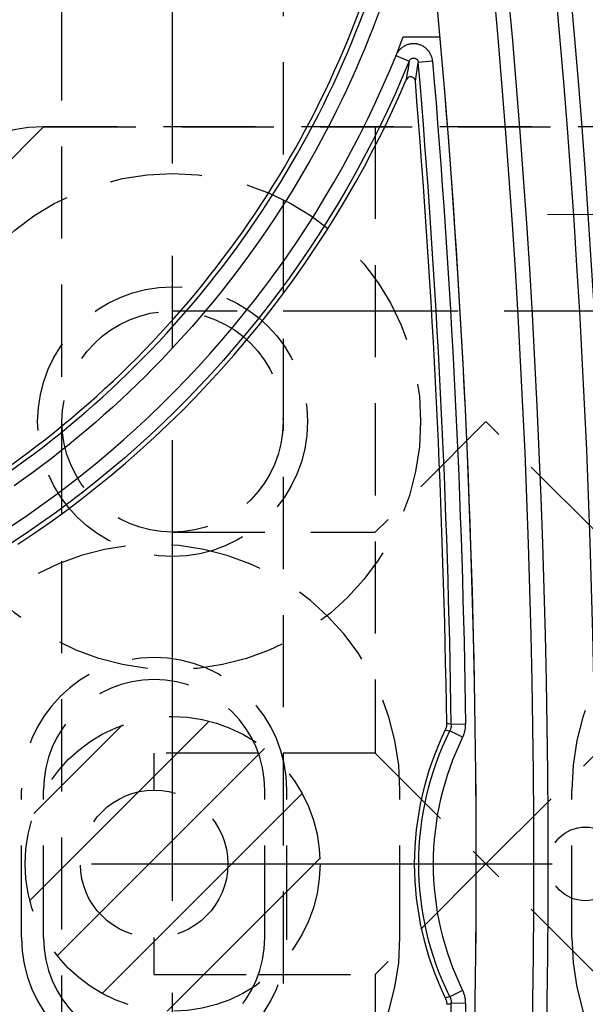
# Model space of a CAD drawing. Extents: x 2651 to 7771, y -1163 to 1075.
# Tile 70 of 256: x 4130 to 4145, y 84 to 111. Entities that reach past the tile are written whole.
import ezdxf

# ---------------------------------------------------------------- set-up
doc = ezdxf.new("R2010")
doc.units = 0
doc.header["$LTSCALE"] = 10
for name, pattern in [('CENTER', [2, 1.25, -0.25, 0.25, -0.25]), ('DASHED', [0.75, 0.5, -0.25]), ('HIDDEN', [0.375, 0.25, -0.125])]:
    doc.linetypes.add(name, pattern=pattern)
doc.layers.get('0').update_dxf_attribs({"linetype": 'CONTINUOUS'})
doc.layers.get('Defpoints').update_dxf_attribs({"linetype": 'CONTINUOUS'})
for name, color, linetype in [('1', 7, 'CONTINUOUS'), ('111', 7, 'CONTINUOUS'), ('204', 7, 'CONTINUOUS'), ('COOL', 150, 'HIDDEN'), ('DIM', 3, 'CONTINUOUS'), ('HIDDEN', 6, 'HIDDEN'), ('LAYER_103', 7, 'CONTINUOUS')]:
    doc.layers.add(name, color=color, linetype=linetype)
doc.styles.get("Standard").update_dxf_attribs({"font": 'romans.shx'})
doc.dimstyles.new('MM& INCH5', dxfattribs={"dimtxt": 5, "dimasz": 2.5, "dimexe": 1, "dimexo": 0.5, "dimtad": 0, "dimrnd": 1.38778e-17, "dimzin": 9, "dimdsep": 46, "dimtxsty": 'Standard', "dimblk": 'CLOSED', "dimcen": 0, "dimclrd": 3, "dimclre": 3, "dimclrt": 3, "dimazin": 2, "dimtfac": 0.75, "dimtofl": 0, "dimtmove": 0, "dimatfit": 3, "dimfxl": 0, "dimtolj": 1, "dimarcsym": 0})

# ---------------------------------------------------------------- blocks, each defined once
blk = doc.blocks.new('DSD')
at = {"layer": '1', "color": 110, "linetype": 'Continuous'}
blk.add_line((514.084, 541.434), (515.084, 541.434), dxfattribs=at)
at = {"layer": '1', "color": 252, "linetype": 'Continuous'}
for p, q in [((513.883, 540.925), (514.243, 540.778)), ((514.879, 540.773), (514.492, 540.741)), ((515.695, 522.428), (515.346, 522.6)), ((515.775, 522.783), (515.386, 522.777)), ((515.695, 515.56), (515.346, 515.388)), ((515.775, 515.205), (515.386, 515.211))]:
    blk.add_line(p, q, dxfattribs=at)
for centre, radius, start, end in [((258.538, 518.994), 260.764, 351.21206, 8.78754), ((258.538, 518.994), 257.526, 351.21206, 8.78794), ((487.959, 551.472), 26.743, 305.0137, 346.7286), ((258.538, 518.994), 256.876, 0.84383, 4.85635), ((522.668, 518.994), 7.773, 153.7827, 206.2173), ((258.538, 518.994), 256.876, 355.14365, 359.15617)]:
    blk.add_arc(centre, radius, start, end, dxfattribs=at)
at = {"layer": '1', "color": 7, "linetype": 'Continuous', "extrusion": (0, 0, -1)}
for radius in [261.153, 259.08]:
    blk.add_arc((-258.538, 518.994), radius, 171.21206, 188.78794, dxfattribs=at)
at = {"layer": '1', "color": 252, "linetype": 'Continuous', "extrusion": (0, 0, -1)}
for centre, radius, start, end in [((-258.538, 518.994), 259.469, 171.21206, 188.78794), ((-487.959, 551.472), 27.132, 193.2714, 234.9863), ((-487.959, 551.472), 28.376, 202.1388, 263.7853), ((-258.538, 518.994), 257.265, 175.14365, 179.15617), ((-522.668, 518.994), 8.162, 333.7827, 26.2173), ((-258.538, 518.994), 257.265, 180.84383, 184.85635)]:
    blk.add_arc(centre, radius, start, end, dxfattribs=at)
at = {"layer": '1', "color": 110, "linetype": 'Continuous'}
for centre, radius, start, end in [((258.538, 518.994), 257.526, 0, 8.78794), ((487.959, 551.472), 27.988, 276.2148, 338.982), ((258.538, 518.994), 257.526, 351.21206, 0)]:
    blk.add_arc(centre, radius, start, end, dxfattribs=at)
at = {"layer": '1', "color": 7, "linetype": 'Continuous'}
for centre, radius, start, end in [((487.959, 551.472), 26.62, 305.5251, 346.6816), ((487.959, 551.472), 28.499, 303.3599, 336.8536), ((258.538, 518.994), 256.753, 0.8504, 4.74422), ((522.668, 518.994), 8.284, 153.9784, 206.0216)]:
    blk.add_arc(centre, radius, start, end, dxfattribs=at)
at = {"layer": '1', "color": 252, "linetype": 'Continuous'}
for points, knots in [([(514.879, 540.773), (514.877, 540.802), (514.872, 540.831), (514.861, 540.873), (514.855, 540.893), (514.847, 540.914), (514.842, 540.927), (514.839, 540.934), (514.824, 540.967), (514.811, 540.992), (514.787, 541.028), (514.774, 541.045), (514.76, 541.062), (514.751, 541.073), (514.746, 541.079), (514.721, 541.105), (514.7, 541.124), (514.666, 541.15), (514.648, 541.163), (514.629, 541.174), (514.617, 541.181), (514.611, 541.185), (514.578, 541.202), (514.552, 541.213), (514.511, 541.226), (514.49, 541.232), (514.469, 541.237), (514.455, 541.24), (514.448, 541.241), (514.412, 541.246), (514.383, 541.248), (514.34, 541.247), (514.319, 541.246), (514.297, 541.244), (514.283, 541.242), (514.276, 541.24), (514.24, 541.234), (514.212, 541.226), (514.172, 541.211), (514.152, 541.203), (514.132, 541.194), (514.12, 541.187), (514.113, 541.184), (514.082, 541.166), (514.058, 541.149), (514.025, 541.122), (514.008, 541.108), (513.993, 541.093), (513.983, 541.082), (513.978, 541.077), (513.954, 541.049), (513.92, 541.003), (513.894, 540.952), (513.883, 540.925)], [0, 0, 0, 0, 0.0625, 0.0625, 0.09375, 0.109375, 0.109375, 0.125, 0.125, 0.1875, 0.1875, 0.21875, 0.234375, 0.234375, 0.25, 0.25, 0.3125, 0.3125, 0.34375, 0.359375, 0.359375, 0.375, 0.375, 0.4375, 0.4375, 0.46875, 0.484375, 0.484375, 0.5, 0.5, 0.5625, 0.5625, 0.59375, 0.609375, 0.609375, 0.625, 0.625, 0.6875, 0.6875, 0.71875, 0.734375, 0.734375, 0.75, 0.75, 0.8125, 0.8125, 0.84375, 0.859375, 0.859375, 0.875, 0.875, 0.9375, 1, 1, 1, 1]), ([(515.224, 522.628), (515.248, 522.623), (515.272, 522.617), (515.313, 522.608), (515.33, 522.604), (515.346, 522.6)], [0, 0, 0, 0, 0.586818, 0.586818, 1, 1, 1, 1]), ([(515.386, 522.777), (515.362, 522.782), (515.337, 522.788), (515.296, 522.797), (515.28, 522.801), (515.263, 522.805)], [0, 0, 0, 0, 0.595884, 0.595884, 1, 1, 1, 1]), ([(515.695, 522.428), (515.709, 522.456), (515.721, 522.484), (515.733, 522.52), (515.736, 522.527), (515.74, 522.542), (515.747, 522.564), (515.753, 522.586), (515.763, 522.631), (515.773, 522.691), (515.775, 522.752), (515.775, 522.783)], [0, 0, 0, 0, 0.25, 0.25, 0.3125, 0.3125, 0.375, 0.5, 0.5, 0.75, 1, 1, 1, 1]), ([(515.346, 515.388), (515.323, 515.383), (515.3, 515.377), (515.259, 515.368), (515.242, 515.364), (515.224, 515.359)], [0, 0, 0, 0, 0.564246, 0.564246, 1, 1, 1, 1]), ([(515.775, 515.205), (515.775, 515.236), (515.774, 515.267), (515.77, 515.305), (515.769, 515.313), (515.767, 515.328), (515.764, 515.351), (515.759, 515.373), (515.749, 515.418), (515.732, 515.476), (515.709, 515.532), (515.695, 515.56)], [0, 0, 0, 0, 0.25, 0.25, 0.3125, 0.3125, 0.375, 0.5, 0.5, 0.75, 1, 1, 1, 1]), ([(515.263, 515.183), (515.289, 515.189), (515.314, 515.195), (515.355, 515.204), (515.371, 515.207), (515.386, 515.211)], [0, 0, 0, 0, 0.618522, 0.618522, 1, 1, 1, 1])]:
    blk.add_open_spline(points, degree=3, knots=knots, dxfattribs=at)
for points in [[(514.243, 540.778), (514.217, 540.606), (514.19, 540.436), (514.164, 540.27)], [(514.412, 540.229), (514.439, 540.397), (514.466, 540.567), (514.492, 540.741)]]:
    blk.add_open_spline(points, degree=3, dxfattribs=at)
at = {"layer": '1', "color": 7, "linetype": 'Continuous'}
for points, knots in [([(514.243, 540.778), (514.246, 540.785), (514.252, 540.798), (514.261, 540.81), (514.27, 540.82), (514.276, 540.825), (514.287, 540.835), (514.293, 540.839), (514.302, 540.844), (514.306, 540.846), (514.312, 540.849), (514.322, 540.853), (514.332, 540.856), (514.342, 540.858), (514.347, 540.858), (514.354, 540.859), (514.364, 540.86), (514.375, 540.859), (514.385, 540.857), (514.39, 540.856), (514.397, 540.855), (514.407, 540.852), (514.417, 540.848), (514.426, 540.843), (514.43, 540.84), (514.436, 540.837), (514.445, 540.831), (514.453, 540.823), (514.46, 540.816), (514.463, 540.812), (514.467, 540.807), (514.473, 540.798), (514.478, 540.789), (514.483, 540.779), (514.484, 540.775), (514.486, 540.769), (514.49, 540.758), (514.491, 540.748), (514.492, 540.741)], [0, 0, 0, 0, 0.0625, 0.125, 0.125, 0.1875, 0.1875, 0.25, 0.25, 0.28125, 0.28125, 0.3125, 0.375, 0.375, 0.40625, 0.40625, 0.4375, 0.5, 0.5, 0.53125, 0.53125, 0.5625, 0.625, 0.625, 0.65625, 0.65625, 0.6875, 0.75, 0.75, 0.78125, 0.78125, 0.8125, 0.875, 0.875, 0.90625, 0.90625, 0.9375, 1, 1, 1, 1]), ([(514.412, 540.229), (514.406, 540.252), (514.396, 540.296), (514.348, 540.334), (514.295, 540.351), (514.22, 540.346), (514.185, 540.298), (514.164, 540.27)], [0, 0, 0, 0, 0.205276, 0.387405, 0.502821, 0.700571, 1, 1, 1, 1]), ([(515.263, 522.805), (515.263, 522.789), (515.262, 522.759), (515.257, 522.729), (515.252, 522.707), (515.251, 522.7), (515.246, 522.685), (515.244, 522.678), (515.236, 522.656), (515.231, 522.642), (515.224, 522.628)], [0, 0, 0, 0, 0.25, 0.5, 0.5, 0.625, 0.625, 0.75, 0.75, 1, 1, 1, 1]), ([(515.386, 522.777), (515.387, 522.762), (515.385, 522.731), (515.38, 522.701), (515.375, 522.679), (515.373, 522.671), (515.369, 522.657), (515.367, 522.649), (515.359, 522.628), (515.353, 522.613), (515.346, 522.6)], [0, 0, 0, 0, 0.25, 0.5, 0.5, 0.625, 0.625, 0.75, 0.75, 1, 1, 1, 1]), ([(515.346, 515.388), (515.353, 515.374), (515.365, 515.346), (515.373, 515.317), (515.379, 515.295), (515.38, 515.287), (515.382, 515.272), (515.383, 515.265), (515.386, 515.242), (515.387, 515.226), (515.386, 515.211)], [0, 0, 0, 0, 0.25, 0.5, 0.5, 0.625, 0.625, 0.75, 0.75, 1, 1, 1, 1]), ([(515.224, 515.359), (515.231, 515.346), (515.242, 515.318), (515.251, 515.289), (515.256, 515.267), (515.257, 515.259), (515.259, 515.244), (515.26, 515.237), (515.263, 515.214), (515.263, 515.199), (515.263, 515.183)], [0, 0, 0, 0, 0.25, 0.5, 0.5, 0.625, 0.625, 0.75, 0.75, 1, 1, 1, 1])]:
    blk.add_open_spline(points, degree=3, knots=knots, dxfattribs=at)
blk = doc.blocks.new('*D149')
at = {"layer": 'Defpoints', "color": 0}
for p in [(4171.684, 387.642), (3870.047, 12.642), (3896.684, 12.642)]:
    blk.add_point(p, dxfattribs=at)
at = {"layer": 'DIM', "color": 3, "lineweight": -2}
blk.add_line((3896.184, 12.642), (3870.047, 12.642), dxfattribs=at)
at = {"layer": 'DIM', "color": 3, "insert": (3844.303, 12.642), "char_height": 5, "attachment_point": 5}
blk.add_mtext('\\A1;375 [14.764]', dxfattribs=at)
blk = doc.blocks.new('_Closed')
at = {"color": 0, "linetype": 'ByBlock', "lineweight": -2}
for p, q in [((-1, 0.167), (0, 0)), ((-1, 0.167), (-1, -0.167)), ((0, 0), (-1, -0.167)), ((0, 0), (-1, 0))]:
    blk.add_line(p, q, dxfattribs=at)
blk = doc.blocks.new('*D150')
at = {"layer": 'Defpoints', "color": 0}
for p in [(4171.684, 387.642), (3870.047, 55.642), (3896.684, 55.642)]:
    blk.add_point(p, dxfattribs=at)
at = {"layer": 'DIM', "color": 3, "lineweight": -2}
blk.add_line((3896.184, 55.642), (3870.047, 55.642), dxfattribs=at)
at = {"layer": 'DIM', "color": 3, "insert": (3844.303, 55.642), "char_height": 5, "attachment_point": 5}
blk.add_mtext('\\A1;332 [13.071]', dxfattribs=at)
blk = doc.blocks.new('*D151')
at = {"layer": 'Defpoints', "color": 0}
for p in [(4171.684, 387.642), (3870.047, -22.358), (3962.156, -22.358)]:
    blk.add_point(p, dxfattribs=at)
at = {"layer": 'DIM', "color": 3, "lineweight": -2}
blk.add_line((3961.656, -22.358), (3870.047, -22.358), dxfattribs=at)
at = {"layer": 'DIM', "color": 3, "insert": (3844.303, -22.358), "char_height": 5, "attachment_point": 5}
blk.add_mtext('\\A1;410 [16.142]', dxfattribs=at)
blk = doc.blocks.new('*D152')
at = {"layer": 'Defpoints', "color": 0}
for p in [(4171.684, 387.642), (3870.047, -84.358), (3941.504, -84.358)]:
    blk.add_point(p, dxfattribs=at)
at = {"layer": 'DIM', "color": 3, "lineweight": -2}
blk.add_line((3941.004, -84.358), (3870.047, -84.358), dxfattribs=at)
at = {"layer": 'DIM', "color": 3, "insert": (3844.303, -84.358), "char_height": 5, "attachment_point": 5}
blk.add_mtext('\\A1;472 [18.583]', dxfattribs=at)
blk = doc.blocks.new('*D153')
at = {"layer": 'Defpoints', "color": 0}
for p in [(4171.684, 387.642), (3870.047, -57.358), (4069.264, -57.358)]:
    blk.add_point(p, dxfattribs=at)
at = {"layer": 'DIM', "color": 3, "lineweight": -2}
blk.add_line((4068.764, -57.358), (3870.047, -57.358), dxfattribs=at)
at = {"layer": 'DIM', "color": 3, "insert": (3846.684, -57.358), "char_height": 5, "attachment_point": 5}
blk.add_mtext('\\A1;445 [17.52]', dxfattribs=at)
blk = doc.blocks.new('*D154')
at = {"layer": 'Defpoints', "color": 0}
for p in [(4171.684, 387.642), (3870.047, -104.358), (4071.444, -104.358)]:
    blk.add_point(p, dxfattribs=at)
at = {"layer": 'DIM', "color": 3, "lineweight": -2}
blk.add_line((4070.944, -104.358), (3870.047, -104.358), dxfattribs=at)
at = {"layer": 'DIM', "color": 3, "insert": (3846.684, -104.358), "char_height": 5, "attachment_point": 5}
blk.add_mtext('\\A1;492 [19.37]', dxfattribs=at)
blk = doc.blocks.new('*D155')
at = {"layer": 'Defpoints', "color": 0}
for p in [(4171.684, 387.642), (3870.047, -124.358), (4057.484, -124.358)]:
    blk.add_point(p, dxfattribs=at)
at = {"layer": 'DIM', "color": 3, "lineweight": -2}
blk.add_line((4056.984, -124.358), (3870.047, -124.358), dxfattribs=at)
at = {"layer": 'DIM', "color": 3, "insert": (3844.303, -124.358), "char_height": 5, "attachment_point": 5}
blk.add_mtext('\\A1;512 [20.157]', dxfattribs=at)
blk = doc.blocks.new('*D192')
at = {"layer": 'Defpoints', "color": 0}
for p in [(4171.684, 387.642), (3870.047, 32.042), (4076.434, 32.042)]:
    blk.add_point(p, dxfattribs=at)
at = {"layer": 'DIM', "color": 3, "lineweight": -2}
blk.add_line((4075.934, 32.042), (3870.047, 32.042), dxfattribs=at)
at = {"layer": 'DIM', "color": 3, "insert": (3849.065, 32.042), "char_height": 5, "attachment_point": 5}
blk.add_mtext('\\A1;355.6 [14]', dxfattribs=at)
blk = doc.blocks.new('*D194')
at = {"layer": 'Defpoints', "color": 0}
for p in [(4171.684, 387.642), (3974.684, -117.538), (3974.684, -149.953)]:
    blk.add_point(p, dxfattribs=at)
at = {"layer": 'DIM', "color": 3, "lineweight": -2}
blk.add_line((3974.684, -118.038), (3974.684, -149.953), dxfattribs=at)
at = {"layer": 'DIM', "color": 3, "insert": (3974.684, -172.959), "char_height": 5, "attachment_point": 5, "rotation": 90}
blk.add_mtext('\\A1;197 [7.756]', dxfattribs=at)
blk = doc.blocks.new('*D195')
at = {"layer": 'Defpoints', "color": 0}
for p in [(4171.684, 387.642), (4046.684, -137.358), (4046.684, -149.953)]:
    blk.add_point(p, dxfattribs=at)
at = {"layer": 'DIM', "color": 3, "lineweight": -2}
blk.add_line((4046.684, -137.858), (4046.684, -149.953), dxfattribs=at)
at = {"layer": 'DIM', "color": 3, "insert": (4046.684, -172.959), "char_height": 5, "attachment_point": 5, "rotation": 90}
blk.add_mtext('\\A1;125 [4.921]', dxfattribs=at)
blk = doc.blocks.new('*D196')
at = {"layer": 'Defpoints', "color": 0}
for p in [(4171.684, 387.642), (4064.684, -131.558), (4064.684, -149.953)]:
    blk.add_point(p, dxfattribs=at)
at = {"layer": 'DIM', "color": 3, "lineweight": -2}
blk.add_line((4064.684, -132.058), (4064.684, -149.953), dxfattribs=at)
at = {"layer": 'DIM', "color": 3, "insert": (4064.684, -172.959), "char_height": 5, "attachment_point": 5, "rotation": 90}
blk.add_mtext('\\A1;107 [4.213]', dxfattribs=at)
blk = doc.blocks.new('*D197')
at = {"layer": 'Defpoints', "color": 0}
for p in [(4171.684, 387.642), (4086.684, -119.598), (4086.684, -149.953)]:
    blk.add_point(p, dxfattribs=at)
at = {"layer": 'DIM', "color": 3, "lineweight": -2}
blk.add_line((4086.684, -120.098), (4086.684, -149.953), dxfattribs=at)
at = {"layer": 'DIM', "color": 3, "insert": (4086.684, -170.935), "char_height": 5, "attachment_point": 5, "rotation": 90}
blk.add_mtext('\\A1;85 [3.346]', dxfattribs=at)
blk = doc.blocks.new('*D198')
at = {"layer": 'Defpoints', "color": 0}
for p in [(4171.684, 387.642), (4096.684, -84.778), (4096.684, -149.953)]:
    blk.add_point(p, dxfattribs=at)
at = {"layer": 'DIM', "color": 3, "lineweight": -2}
blk.add_line((4096.684, -85.278), (4096.684, -149.953), dxfattribs=at)
at = {"layer": 'DIM', "color": 3, "insert": (4096.684, -170.935), "char_height": 5, "attachment_point": 5, "rotation": 90}
blk.add_mtext('\\A1;75 [2.953]', dxfattribs=at)
blk = doc.blocks.new('*D279')
at = {"layer": 'Defpoints', "color": 0}
for p in [(4171.684, 387.642), (3870.047, -67.358), (3896.684, -67.358)]:
    blk.add_point(p, dxfattribs=at)
at = {"layer": 'DIM', "color": 3, "lineweight": -2}
blk.add_line((3896.184, -67.358), (3870.047, -67.358), dxfattribs=at)
at = {"layer": 'DIM', "color": 3, "insert": (3844.303, -67.358), "char_height": 5, "attachment_point": 5}
blk.add_mtext('\\A1;455 [17.913]', dxfattribs=at)
blk = doc.blocks.new('A$C2C2739AE')
at = {"layer": '111', "color": 110, "linetype": 'DASHED', "lineweight": 0}
blk.add_line((29.875, 117.62), (-29.875, 117.62), dxfattribs=at)
blk = doc.blocks.new('A$C5B154A66')
at = {"layer": 'COOL'}
h = blk.add_hatch(dxfattribs=at)
h.set_pattern_fill('ANSI31', color=1, scale=0.5)
edge = h.paths.add_edge_path()
edge.add_arc((-37.8, 0), 4, 0, 360)
at = {"layer": '204', "color": 6, "linetype": 'HIDDEN'}
for p, q in [((-41.3, 20), (-45.3, 16)), ((-9.3, 20), (-41.3, 20)), ((-32.3, 20), (-32.3, 3)), ((-32.3, 15), (-37.8, 15)), ((-26.3, 15), (-32.3, 15)), ((-29.3, 12), (-32.3, 9)), ((-26.3, 9), (-29.3, 12)), ((-37.8, 9), (-32.3, 9)), ((-35.472, 3), (-38.3, 3)), ((-38.3, 2), (-38.3, 3)), ((-32.3, 3), (-35.472, 3)), ((-32.3, 3), (-29.3, 0)), ((-29.3, 0), (-26.3, 3)), ((-41.9, -2), (-41.9, 2)), ((-41.3, -2), (-41.3, 2)), ((-35.3, -2), (-35.3, 2)), ((-34.7, -2), (-34.7, 2)), ((-31.63, -2), (-31.63, 2)), ((-26.97, -2), (-26.97, 2)), ((-29.3, 0), (-32.3, -3)), ((-26.3, -3), (-29.3, 0)), ((-38.3, -3), (-38.3, -2)), ((-38.3, -3), (-35.472, -3)), ((-35.472, -3), (-32.3, -3)), ((-32.3, -3), (-32.3, -9))]:
    blk.add_line(p, q, dxfattribs=at)
for centre, radius in [((-37.8, 12), 6.73), ((-37.8, 12), 3.66), ((-37.8, 12), 3), ((-38.3, 0), 2)]:
    blk.add_circle(centre, radius, dxfattribs=at)
for centre, radius, start, end in [((-38.3, 2), 6.67, 0, 180), ((-20.3, 2), 6.67, 0, 180), ((-38.3, 2), 3.6, 0, 180), ((-38.3, 2), 3, 0, 180), ((-38.3, -2), 6.67, 180, 0), ((-38.3, -2), 3.6, 180, 0), ((-38.3, -2), 3, 180, 0), ((-20.3, -2), 6.67, 180, 0)]:
    blk.add_arc(centre, radius, start, end, dxfattribs=at)
at = {"layer": 'LAYER_103', "color": 6, "linetype": 'HIDDEN'}
blk.add_line((-41.3, 20), (-9.3, 20), dxfattribs=at)
for centre, radius in [((-37.8, 12), 3), ((-37.8, 0), 4)]:
    blk.add_circle(centre, radius, dxfattribs=at)
blk.add_arc((-41.3, 16), 4, 90, 180, dxfattribs=at)

msp = doc.modelspace()

# ---------------------------------------------------------------- linework, layer by layer
at = {"layer": '1', "color": 1, "linetype": 'CENTER'}
msp.add_line((4111.684, 87.642), (4198.286, 87.642), dxfattribs=at)
at = {"layer": 'COOL', "color": 1, "linetype": 'CENTER'}
msp.add_line((4133.884, -113.358), (4133.884, 677.374), dxfattribs=at)
at = {"layer": 'COOL'}
msp.add_lwpolyline([(4130.883, -101.64), (4130.884, 675.642), (4133.884, 677.374), (4136.884, 675.642), (4136.883, -101.64)], dxfattribs=at)
at = {"layer": 'HIDDEN'}
msp.add_circle((4145.082, 87.642), 1, dxfattribs=at)

# ---------------------------------------------------------------- block references
at = {"layer": 'DIM'}
for name, p in [('A$C2C2739AE', (4171.684, -12.358)), ('DSD', (3626.059, -431.352)), ('A$C5B154A66', (4171.684, 87.642))]:
    msp.add_blockref(name, p, dxfattribs=at)

# ---------------------------------------------------------------- dimensions: what is measured, and where the dimension line sits
for feature_location, offset, dtype, picture, middle in [((3962.156, -22.358), (-92.109, 0), 0, '*D151', (3844.303, -22.358)), ((3941.504, -84.358), (-71.457, 0), 0, '*D152', (3844.303, -84.358)), ((3896.684, -67.358), (-26.637, 0), 0, '*D279', (3844.303, -67.358)), ((4057.484, -124.358), (-187.437, 0), 0, '*D155', (3844.303, -124.358)), ((3896.684, 12.642), (-26.637, 0), 0, '*D149', (3844.303, 12.642)), ((3896.684, 55.642), (-26.637, 0), 0, '*D150', (3844.303, 55.642)), ((4069.264, -57.358), (-199.217, 0), 0, '*D153', (3846.684, -57.358)), ((4071.444, -104.358), (-201.397, 0), 0, '*D154', (3846.684, -104.358)), ((4076.434, 32.042), (-206.387, 0), 0, '*D192', (3849.065, 32.042)), ((3974.684, -117.538), (0, -32.415), 1, '*D194', (3974.684, -172.959)), ((4046.684, -137.358), (0, -12.595), 1, '*D195', (4046.684, -172.959)), ((4064.684, -131.558), (0, -18.395), 1, '*D196', (4064.684, -172.959)), ((4086.684, -119.598), (0, -30.355), 1, '*D197', (4086.684, -170.935)), ((4096.684, -84.778), (0, -65.175), 1, '*D198', (4096.684, -170.935))]:
    dim = msp.add_ordinate_dim(feature_location=feature_location, offset=offset, dtype=dtype, origin=(4171.684, 387.642), dimstyle='MM& INCH5', dxfattribs=at)
    dim.commit()
    dim.dimension.update_dxf_attribs({"geometry": picture, "text_midpoint": middle})

doc.saveas('drawing.dxf')
